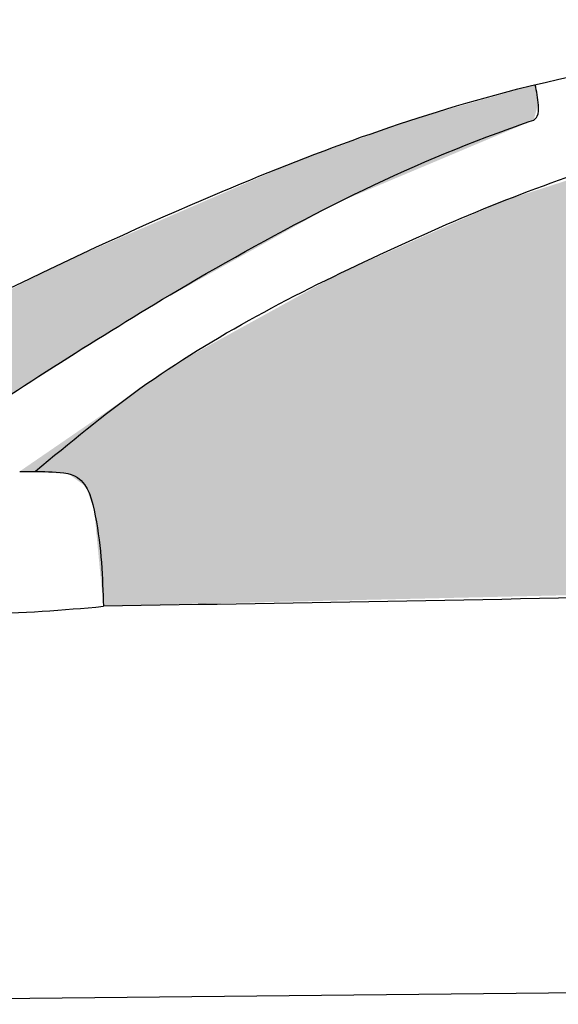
# Model space of a CAD drawing. Header units: millimetres. Extents: x 0 to 5.12, y 0 to 1.7.
# Tile 6 of 8: x 2 to 2.45, y 0.87 to 1.7. Entities that reach past the tile are written whole.
import ezdxf

# ---------------------------------------------------------------- set-up
doc = ezdxf.new("R2010")
doc.units = ezdxf.units.MM
doc.layers.add('HATCH', color=7, linetype='Continuous')

# ---------------------------------------------------------------- blocks, each defined once
blk = doc.blocks.new('*U33')
at = {"layer": 'HATCH', "linetype": 'Continuous'}
for points in [[(2.42964, 1.64434), (2.32779, 1.61543), (2.43213, 1.62878)], [(2.43213, 1.62878), (2.32779, 1.61543), (2.42833, 1.61461)], [(2.32779, 1.61543), (2.22795, 1.57955), (2.42833, 1.61461)], [(2.42833, 1.61461), (2.22795, 1.57955), (2.26248, 1.54475)], [(2.22795, 1.57955), (2.03318, 1.49503), (2.26248, 1.54475)], [(2.26248, 1.54475), (2.03318, 1.49503), (2.10487, 1.45702)], [(2.03318, 1.49503), (1.84425, 1.39887), (2.10487, 1.45702)], [(2.10487, 1.45702), (1.84425, 1.39887), (1.95287, 1.36058)], [(1.84425, 1.39887), (1.66058, 1.29305), (1.95287, 1.36058)], [(1.95287, 1.36058), (1.66058, 1.29305), (1.87737, 1.31094)], [(1.87737, 1.31094), (1.66058, 1.29305), (1.83782, 1.28712)], [(1.66058, 1.29305), (1.69678, 1.28617), (1.83782, 1.28712)], [(1.83782, 1.28712), (1.69678, 1.28617), (1.81458, 1.27493)], [(1.69678, 1.28617), (1.71318, 1.27797), (1.81458, 1.27493)], [(1.71318, 1.27797), (1.71766, 1.26035), (1.81458, 1.27493)], [(1.81458, 1.27493), (1.71766, 1.26035), (1.78456, 1.26121)], [(1.78456, 1.26121), (1.71766, 1.26035), (1.77325, 1.25777)], [(1.71766, 1.26035), (1.72829, 1.25921), (1.77325, 1.25777)], [(1.72829, 1.25921), (1.76145, 1.25689), (1.77325, 1.25777)]]:
    blk.add_solid(points, dxfattribs=at)
blk = doc.blocks.new('*U34')
at = {"layer": 'HATCH', "linetype": 'Continuous'}
for points in [[(2.54803, 1.59336), (2.40343, 1.54686), (3.13295, 1.2307)], [(2.40343, 1.54686), (2.26388, 1.48498), (3.13295, 1.2307)], [(2.26388, 1.48498), (2.13048, 1.4114), (3.13295, 1.2307)], [(2.13048, 1.4114), (1.99622, 1.31934), (2.03712, 1.31733)], [(2.13048, 1.4114), (2.03712, 1.31733), (3.13295, 1.2307)], [(2.03712, 1.31733), (2.05192, 1.30653), (3.13295, 1.2307)], [(2.05192, 1.30653), (2.05885, 1.28657), (3.13295, 1.2307)], [(2.05885, 1.28657), (2.06658, 1.2063), (3.13295, 1.2307)]]:
    blk.add_solid(points, dxfattribs=at)

msp = doc.modelspace()

# ---------------------------------------------------------------- linework, layer by layer
msp.add_line((1.51401, 0.87139), (3.75075, 0.89491))
for points, knots in [([(1.66058, 1.29305), (1.70555, 1.31991), (1.86424, 1.41359), (2.10937, 1.53606), (2.43535, 1.65995), (2.75636, 1.69497), (3.13737, 1.70162), (3.4543, 1.68544), (3.76863, 1.62211), (4.02461, 1.4956), (4.21874, 1.38632), (4.31832, 1.329)], [5.161499, 5.161499, 5.161499, 5.161499, 19.799205, 56.666154, 81.66675, 116.800839, 146.081125, 188.320035, 205.182489, 235.293653, 267.443394, 267.443394, 267.443394, 267.443394]), ([(2.42833, 1.61461), (2.42954, 1.61553), (2.43267, 1.61868), (2.43235, 1.63001), (2.43086, 1.63882), (2.42964, 1.64434)], [0.503061, 0.503061, 0.503061, 0.503061, 0.925559, 1.791474, 3.386916, 3.386916, 3.386916, 3.386916]), ([(2.00941, 1.31941), (2.03822, 1.34331), (2.1264, 1.41646), (2.29356, 1.50226), (2.52735, 1.60048), (2.80549, 1.63662), (3.09919, 1.63392), (3.35639, 1.61902), (3.57437, 1.55217), (3.72474, 1.44282), (3.81058, 1.3411), (3.83412, 1.28232), (3.8389, 1.26928)], [0, 0, 0, 0, 10.443221, 31.966936, 52.149999, 81.080077, 109.425725, 134.278803, 153.082948, 171.504391, 185.333227, 189.191268, 189.191268, 189.191268, 189.191268]), ([(1.78456, 1.26121), (1.81576, 1.27459), (1.86356, 1.3009), (1.97102, 1.37325), (2.14647, 1.48611), (2.31359, 1.57435), (2.41807, 1.61108), (2.42833, 1.61461)], [1.095757, 1.095757, 1.095757, 1.095757, 6.760036, 15.767216, 37.237805, 65.158274, 68.190899, 68.190899, 68.190899, 68.190899]), ([(1.99622, 1.31934), (2.00402, 1.31932), (2.02024, 1.31918), (2.05161, 1.31771), (2.06459, 1.26579), (2.06585, 1.23013), (2.06659, 1.20591)], [0.911491, 0.911491, 0.911491, 0.911491, 3.137343, 5.458769, 8.774295, 15.872502, 15.872502, 15.872502, 15.872502]), ([(2.06658, 1.2063), (2.23666, 1.20904), (2.57317, 1.21458), (3.08911, 1.22963), (3.51033, 1.24108), (3.76414, 1.26266), (3.8389, 1.26928)], [2.675507, 2.675507, 2.675507, 2.675507, 50.21773, 96.738912, 146.956532, 167.929996, 167.929996, 167.929996, 167.929996]), ([(1.90613, 1.22377), (1.90986, 1.21867), (1.92248, 1.20142), (1.98427, 1.19873), (2.03267, 1.20278), (2.06659, 1.20591)], [0, 0, 0, 0, 1.716706, 5.800242, 15.623308, 15.623308, 15.623308, 15.623308])]:
    msp.add_open_spline(points, degree=3, knots=knots)

# ---------------------------------------------------------------- block references
at = {"layer": 'HATCH', "linetype": 'Continuous'}
for name in ['*U33', '*U34']:
    msp.add_blockref(name, (0, 0), dxfattribs=at)

doc.saveas('drawing.dxf')
